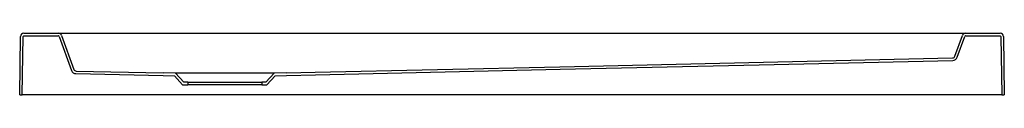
# Model space of a CAD drawing. Header units: millimetres. Extents: x 5714.69 to 5715.89, y 2387.49 to 2387.57.
import ezdxf

# ---------------------------------------------------------------- set-up
doc = ezdxf.new("R2010")
doc.units = ezdxf.units.MM
doc.layers.add('SANINDUSA', color=3, linetype='Continuous')

msp = doc.modelspace()

# ---------------------------------------------------------------- linework, layer by layer
at = {"layer": 'SANINDUSA'}
for p, q in [((5714.698, 2387.5696), (5714.7402, 2387.5696)), ((5714.7402, 2387.5696), (5714.7538, 2387.5696)), ((5714.7538, 2387.5696), (5715.8322, 2387.5696)), ((5715.8322, 2387.5696), (5715.8458, 2387.5696)), ((5715.8458, 2387.5696), (5715.888, 2387.5696)), ((5714.693, 2387.4946), (5714.694, 2387.5656)), ((5714.6962, 2387.4946), (5714.6972, 2387.5654)), ((5714.6982, 2387.5664), (5714.7401, 2387.5664)), ((5714.741, 2387.5657), (5714.7561, 2387.5243)), ((5714.744, 2387.5669), (5714.759, 2387.5255)), ((5715.8328, 2387.5415), (5715.842, 2387.5669)), ((5715.8357, 2387.5403), (5715.845, 2387.5657)), ((5715.8459, 2387.5664), (5715.8878, 2387.5664)), ((5715.8888, 2387.5654), (5715.8898, 2387.4946)), ((5715.892, 2387.5656), (5715.893, 2387.4946)), ((5714.7616, 2387.5203), (5714.8679, 2387.5181)), ((5714.7618, 2387.5235), (5714.868, 2387.5213)), ((5714.883, 2387.5208), (5714.868, 2387.5213)), ((5715.003, 2387.5208), (5714.883, 2387.5208)), ((5714.893, 2387.5098), (5714.883, 2387.5208)), ((5715.003, 2387.5208), (5714.993, 2387.5098)), ((5715.018, 2387.5213), (5715.003, 2387.5208)), ((5714.8679, 2387.5181), (5714.8815, 2387.5176)), ((5714.8815, 2387.5176), (5714.8916, 2387.5066)), ((5714.898, 2387.5098), (5714.893, 2387.5098)), ((5714.898, 2387.5098), (5714.898, 2387.5066)), ((5714.898, 2387.5098), (5714.988, 2387.5098)), ((5714.993, 2387.5098), (5714.988, 2387.5098)), ((5714.988, 2387.5098), (5714.988, 2387.5066)), ((5714.9944, 2387.5066), (5715.0045, 2387.5176)), ((5715.0045, 2387.5176), (5715.0181, 2387.5181)), ((5714.8916, 2387.5066), (5714.898, 2387.5066)), ((5714.988, 2387.5066), (5714.898, 2387.5066)), ((5714.988, 2387.5066), (5714.9944, 2387.5066)), ((5714.693, 2387.4946), (5714.6962, 2387.4946)), ((5714.6972, 2387.4946), (5714.6962, 2387.4946)), ((5715.8888, 2387.4946), (5714.6972, 2387.4946)), ((5715.8898, 2387.4946), (5715.8888, 2387.4946)), ((5715.8898, 2387.4946), (5715.893, 2387.4946))]:
    msp.add_line(p, q, dxfattribs=at)
at = {"layer": 'SANINDUSA', "flags": 128}
for points in [[(5715.018, 2387.5213), (5715.0532, 2387.5221), (5715.3511, 2387.5288), (5715.83, 2387.5395)], [(5715.0181, 2387.5181), (5715.0534, 2387.5189), (5715.3517, 2387.5256), (5715.5943, 2387.531), (5715.8302, 2387.5363)]]:
    msp.add_lwpolyline(points, dxfattribs=at)
at = {"layer": 'SANINDUSA'}
for centre, radius, start, end in [((5714.698, 2387.5656), 0.004, 90, 179.2), ((5714.7402, 2387.5656), 0.004, 20, 90), ((5715.8458, 2387.5656), 0.004, 90, 160), ((5715.888, 2387.5656), 0.004, 0.8, 90), ((5714.6982, 2387.5654), 0.001, 90, 179.2), ((5714.7401, 2387.5654), 0.001, 20, 90), ((5715.8459, 2387.5654), 0.001, 90, 160), ((5715.8878, 2387.5654), 0.001, 0.8, 90), ((5715.83, 2387.5425), 0.003, 271.2863, 340), ((5715.8301, 2387.5423), 0.006, 271.2842, 340), ((5715.8301, 2387.5423), 0.006, 271.2863, 340), ((5714.7617, 2387.5263), 0.006, 200, 268.7938), ((5714.7619, 2387.5265), 0.003, 200, 268.7937)]:
    msp.add_arc(centre, radius, start, end, dxfattribs=at)

doc.saveas('drawing.dxf')
